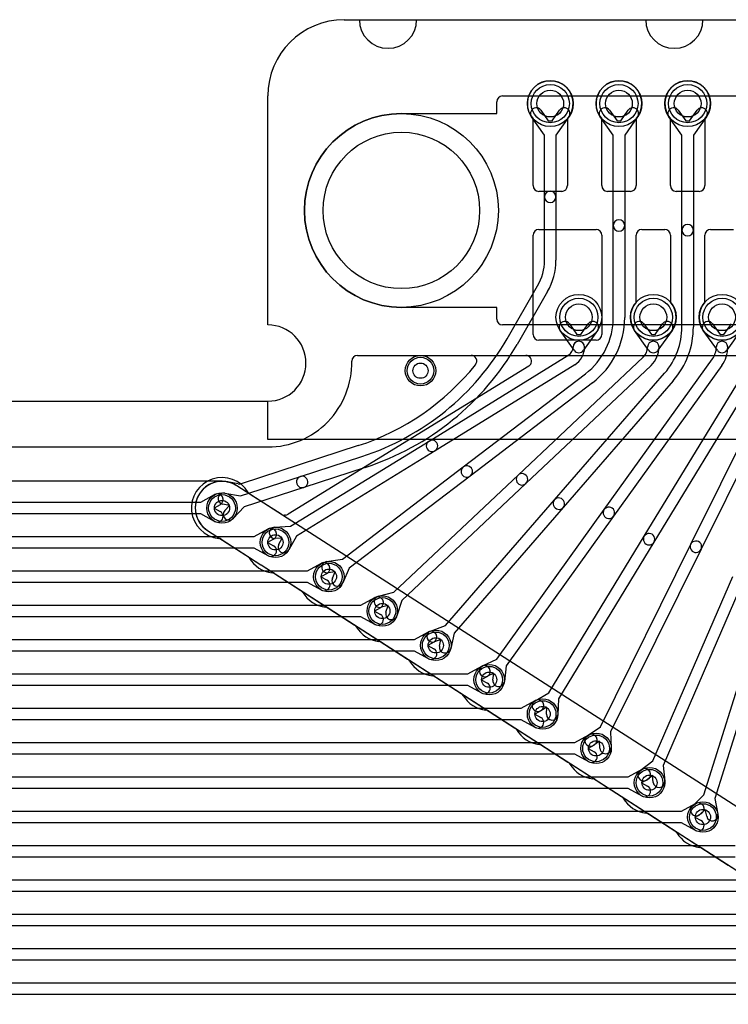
# Model space of a CAD drawing. Extents: x 0 to 47.5, y -0.5 to 20.
# Tile 5 of 8: x 23.8 to 33, y 7.1 to 20. Entities that reach past the tile are written whole.
import ezdxf

# ---------------------------------------------------------------- set-up
doc = ezdxf.new("R2010")
doc.units = 0
for name, color, linetype in [('Hole', 1, 'CONTINUOUS'), ('L1', 3, 'CONTINUOUS'), ('L2', 3, 'CONTINUOUS'), ('L3', 3, 'CONTINUOUS'), ('L4', 3, 'CONTINUOUS'), ('Outline', 7, 'CONTINUOUS'), ('PartsArea-A', 111, 'CONTINUOUS'), ('PartsArea-B', 111, 'CONTINUOUS'), ('Resist-A', 2, 'CONTINUOUS'), ('Resist-B', 2, 'CONTINUOUS')]:
    doc.layers.add(name, color=color, linetype=linetype)

msp = doc.modelspace()

# ---------------------------------------------------------------- linework, layer by layer
at = {"layer": 'Hole'}
for centre, radius in [((30.7, 18.9), 0.175), ((31.6, 18.9), 0.175), ((32.5, 18.9), 0.175), ((28.75, 17.5), 1.025), ((31.075, 16.1), 0.175), ((32.05, 16.1), 0.175), ((32.95, 16.1), 0.175), ((29, 15.4), 0.1), ((26.4, 13.6), 0.1), ((27.1, 13.15), 0.1), ((27.8, 12.7), 0.1), ((28.5, 12.25), 0.1), ((29.2, 11.8), 0.1), ((29.9, 11.35), 0.1), ((30.6, 10.9), 0.1), ((31.3, 10.45), 0.1), ((32, 10), 0.1), ((32.7, 9.55), 0.1)]:
    msp.add_circle(centre, radius, dxfattribs=at)
at = {"layer": 'L1'}
for p, q in [((30.475, 17.825), (30.475, 18.70157)), ((30.925, 18.70157), (30.925, 17.825)), ((31.375, 17.825), (31.375, 18.70157)), ((31.825, 18.70157), (31.825, 17.825)), ((32.275, 17.825), (32.275, 18.70157)), ((32.725, 18.70157), (32.725, 17.825)), ((30.85, 17.75), (30.55, 17.75)), ((31.75, 17.75), (31.45, 17.75)), ((32.65, 17.75), (32.35, 17.75)), ((30.475, 15.875), (30.475, 17.175)), ((30.55, 17.25), (31.3, 17.25)), ((31.375, 17.175), (31.375, 15.875)), ((31.825, 16.29843), (31.825, 17.175)), ((31.9, 17.25), (32.2, 17.25)), ((32.275, 17.175), (32.275, 16.29843)), ((32.725, 16.29843), (32.725, 17.175)), ((32.8, 17.25), (33.1, 17.25)), ((31.3, 15.8), (30.55, 15.8)), ((28.17473, 15.6), (45.82527, 15.6)), ((20, 14.4), (27, 14.4)), ((26.39993, 13.95009), (1.00001, 13.95003)), ((28.68366, 12.54806), (26.59636, 13.88991)), ((26.1208, 13.675), (26.30383, 13.77536)), ((1.2792, 13.675), (26.1208, 13.675)), ((26.37595, 13.64384), (26.296, 13.6)), ((26.296, 13.6), (26.37595, 13.55616)), ((26.1208, 13.525), (1.2792, 13.525)), ((26.30383, 13.42464), (26.1208, 13.525)), ((26.8208, 13.225), (27.00383, 13.32536)), ((1.9792, 13.225), (26.8208, 13.225)), ((27.07595, 13.19384), (26.996, 13.15)), ((26.8208, 13.075), (1.9792, 13.075)), ((27.00383, 12.97464), (26.8208, 13.075)), ((26.996, 13.15), (27.07595, 13.10616)), ((27.5208, 12.775), (27.70383, 12.87536)), ((2.6792, 12.775), (27.5208, 12.775)), ((27.77595, 12.74384), (27.696, 12.7)), ((27.696, 12.7), (27.77595, 12.65616)), ((27.5208, 12.625), (2.6792, 12.625)), ((27.70383, 12.52464), (27.5208, 12.625)), ((45.50046, 1.73727), (28.69418, 12.5413)), ((28.2208, 12.325), (28.40383, 12.42536)), ((3.3792, 12.325), (28.2208, 12.325)), ((28.47595, 12.29384), (28.396, 12.25)), ((28.2208, 12.175), (3.3792, 12.175)), ((28.40383, 12.07464), (28.2208, 12.175)), ((28.396, 12.25), (28.47595, 12.20616)), ((4.0792, 11.875), (28.9208, 11.875)), ((28.9208, 11.875), (29.10383, 11.97536)), ((29.17595, 11.84384), (29.096, 11.8)), ((29.096, 11.8), (29.17595, 11.75616)), ((28.9208, 11.725), (4.0792, 11.725)), ((29.10383, 11.62464), (28.9208, 11.725)), ((29.6208, 11.425), (29.80383, 11.52536)), ((4.7792, 11.425), (29.6208, 11.425)), ((29.87595, 11.39384), (29.796, 11.35)), ((29.6208, 11.275), (4.7792, 11.275)), ((29.80383, 11.17464), (29.6208, 11.275)), ((29.796, 11.35), (29.87595, 11.30616)), ((5.4792, 10.975), (30.3208, 10.975)), ((30.3208, 10.975), (30.50383, 11.07536)), ((30.57595, 10.94384), (30.496, 10.9)), ((30.496, 10.9), (30.57595, 10.85616)), ((30.3208, 10.825), (5.4792, 10.825)), ((30.50383, 10.72464), (30.3208, 10.825)), ((31.0208, 10.525), (31.20383, 10.62536)), ((6.1792, 10.525), (31.0208, 10.525)), ((31.27595, 10.49384), (31.196, 10.45)), ((31.0208, 10.375), (6.1792, 10.375)), ((31.20383, 10.27464), (31.0208, 10.375)), ((31.196, 10.45), (31.27595, 10.40616)), ((6.8792, 10.075), (31.7208, 10.075)), ((31.7208, 10.075), (31.90383, 10.17536)), ((31.97595, 10.04384), (31.896, 10)), ((31.896, 10), (31.97595, 9.95616)), ((31.7208, 9.925), (6.8792, 9.925)), ((31.90383, 9.82464), (31.7208, 9.925)), ((32.4208, 9.625), (32.60383, 9.72536)), ((7.5792, 9.625), (32.4208, 9.625)), ((32.67595, 9.59384), (32.596, 9.55)), ((32.596, 9.55), (32.67595, 9.50616)), ((32.4208, 9.475), (7.5792, 9.475)), ((32.60383, 9.37464), (32.4208, 9.475)), ((8.2792, 9.175), (33.1208, 9.175)), ((33.1208, 9.025), (8.2792, 9.025)), ((8.9792, 8.725), (33.8208, 8.725)), ((33.8208, 8.575), (8.9792, 8.575)), ((9.6792, 8.275), (34.5208, 8.275)), ((34.5208, 8.125), (9.6792, 8.125)), ((10.3792, 7.825), (35.2208, 7.825)), ((35.2208, 7.675), (10.3792, 7.675)), ((11.0792, 7.375), (35.9208, 7.375)), ((35.9208, 7.225), (11.0792, 7.225))]:
    msp.add_line(p, q, dxfattribs=at)
for centre, radius in [((30.7, 18.9), 0.3), ((31.6, 18.9), 0.3), ((32.5, 18.9), 0.3), ((31.075, 16.1), 0.3), ((32.05, 16.1), 0.3), ((32.95, 16.1), 0.3), ((29, 15.4), 0.2), ((26.4, 13.6), 0.2), ((27.1, 13.15), 0.2), ((27.8, 12.7), 0.2), ((28.5, 12.25), 0.2), ((29.2, 11.8), 0.2), ((29.9, 11.35), 0.2), ((30.6, 10.9), 0.2), ((31.3, 10.45), 0.2), ((32, 10), 0.2), ((32.7, 9.55), 0.2)]:
    msp.add_circle(centre, radius, dxfattribs=at)
for centre, radius, start, end in [((30.7, 18.9), 0.3, -41.409429, -138.590571), ((31.6, 18.9), 0.3, -41.409429, -138.590571), ((32.5, 18.9), 0.3, -41.409429, -138.590571), ((30.55, 17.825), 0.075, 180, -90), ((30.85, 17.825), 0.075, -90, 0), ((31.45, 17.825), 0.075, 180, -90), ((31.75, 17.825), 0.075, -90, 0), ((32.35, 17.825), 0.075, 180, -90), ((32.65, 17.825), 0.075, -90, 0), ((30.55, 17.175), 0.075, 90, 180), ((31.3, 17.175), 0.075, 0, 90), ((31.9, 17.175), 0.075, 90, 180), ((32.2, 17.175), 0.075, 0, 90), ((32.8, 17.175), 0.075, 90, 180), ((32.05, 16.1), 0.3, 138.590571, 41.409429), ((32.95, 16.1), 0.3, 138.590571, 41.409429), ((30.55, 15.875), 0.075, 180, -90), ((31.3, 15.875), 0.075, -90, 0), ((27, 15.5), 1.1, -90, 1.25853), ((28.17473, 15.525), 0.075, 90, 180), ((28.1747, 15.525), 0.07497, 180, -179.358057), ((26.39993, 14.02506), 0.07497, -90, -89.984715), ((26.40003, 13.60004), 0.35005, 56.443853, 90.013094), ((26.63582, 13.95365), 0.07497, -124.347149, -121.760718), ((26.33989, 13.7096), 0.075, -61.261501, 118.737236), ((26.33989, 13.4904), 0.075, -118.738499, 61.262764), ((27.03989, 13.2596), 0.075, -61.261501, 118.737236), ((27.03989, 13.0404), 0.075, -118.738499, 61.262764), ((27.73989, 12.8096), 0.075, -61.261501, 118.737236), ((27.73989, 12.5904), 0.075, -118.738499, 61.262764), ((28.72516, 12.6105), 0.07497, -123.609525, -121.273064), ((28.50003, 12.25001), 0.35005, 56.483799, 57.862236), ((28.73472, 12.60436), 0.07497, -123.520491, -122.736145), ((28.43989, 12.3596), 0.075, -61.261501, 118.737236), ((28.43989, 12.1404), 0.075, -118.738499, 61.262764), ((29.13989, 11.9096), 0.075, -61.261501, 118.737236), ((29.13989, 11.6904), 0.075, -118.738499, 61.262764), ((29.83989, 11.4596), 0.075, -61.261501, 118.737236), ((29.83989, 11.2404), 0.075, -118.738499, 61.262764), ((30.53989, 11.0096), 0.075, -61.261501, 118.737236), ((30.53989, 10.7904), 0.075, -118.738499, 61.262764), ((31.23989, 10.5596), 0.075, -61.261501, 118.737236), ((31.23989, 10.3404), 0.075, -118.738499, 61.262764), ((31.93989, 10.1096), 0.075, -61.261501, 118.737236), ((31.93989, 9.8904), 0.075, -118.738499, 61.262764), ((32.63989, 9.6596), 0.075, -61.261501, 118.737236), ((32.63989, 9.4404), 0.075, -118.738499, 61.262764)]:
    msp.add_arc(centre, radius, start, end, dxfattribs=at)
at = {"layer": 'L2'}
for p, q in [((30.95249, 16.01345), (31.0494, 15.87625)), ((31.1006, 15.87625), (31.19751, 16.01345)), ((31.92749, 16.01345), (32.0244, 15.87625)), ((32.0756, 15.87625), (32.17251, 16.01345)), ((32.82749, 16.01345), (32.9244, 15.87625)), ((32.9756, 15.87625), (33.07251, 16.01345)), ((31.01374, 15.66674), (30.82997, 15.92691)), ((31.0494, 15.87625), (31.1006, 15.87625)), ((31.32003, 15.92691), (31.13626, 15.66674)), ((31.98874, 15.66674), (31.80497, 15.92691)), ((32.0244, 15.87625), (32.0756, 15.87625)), ((32.29503, 15.92691), (32.11126, 15.66674)), ((32.88874, 15.66674), (32.70497, 15.92691)), ((32.9244, 15.87625), (32.9756, 15.87625)), ((33.19503, 15.92691), (33.01126, 15.66674)), ((32.71181, 9.83885), (34.55482, 15.72748)), ((34.69798, 15.68269), (32.85497, 9.79405)), ((28.17473, 15.6), (30.38148, 15.6)), ((29.11199, 14.4782), (30.942, 15.60613)), ((30.27807, 14.03102), (31.91852, 15.57905)), ((31.40779, 13.57966), (32.82493, 15.55436)), ((32.54107, 13.12548), (33.73398, 15.5347)), ((30.42014, 15.46073), (27.26869, 13.51832)), ((31.0207, 15.47843), (29.19069, 14.3505)), ((32.02146, 15.46995), (30.38101, 13.92192)), ((32.94679, 15.4669), (31.52965, 13.4922)), ((33.8684, 15.46814), (32.67549, 13.05892)), ((27.29833, 13.36034), (29.11199, 14.4782)), ((20, 14.4), (27, 14.4)), ((29.19069, 14.3505), (27.37703, 13.23264)), ((28.6516, 12.49618), (30.27807, 14.03102)), ((30.38101, 13.92192), (28.75454, 12.38708)), ((27.17337, 13.51896), (26.76987, 13.77838)), ((30.00186, 11.62057), (31.40779, 13.57966)), ((27.23261, 13.50724), (27.21874, 13.50653)), ((31.52965, 13.4922), (30.12372, 11.53311)), ((27.08984, 13.34974), (27.29833, 13.36034)), ((26.38995, 13.19033), (26.90865, 12.85688)), ((27.18854, 13.20457), (27.09746, 13.19994)), ((27.14347, 13.12529), (27.18854, 13.20457)), ((27.37703, 13.23264), (27.27387, 13.05117)), ((31.35668, 10.73349), (32.54107, 13.12548)), ((32.67549, 13.05892), (31.4911, 10.66693)), ((26.91337, 12.85384), (27.43178, 12.52058)), ((28.44957, 12.44354), (28.6516, 12.49618)), ((27.78916, 12.29083), (28.83178, 11.62058)), ((28.57563, 12.32137), (28.48739, 12.29838)), ((28.54757, 12.23461), (28.57563, 12.32137)), ((28.75454, 12.38708), (28.69029, 12.18845)), ((29.81359, 11.53037), (30.00186, 11.62057)), ((30.12372, 11.53311), (30.09854, 11.32588)), ((29.18916, 11.39083), (30.23227, 10.72026)), ((29.96064, 11.43449), (29.87841, 11.39509)), ((29.94964, 11.34398), (29.96064, 11.43449)), ((31.18552, 10.614), (31.35668, 10.73349)), ((31.4911, 10.66693), (31.49982, 10.45836)), ((30.58916, 10.49083), (31.63227, 9.82026)), ((31.34615, 10.5432), (31.27138, 10.491)), ((31.34996, 10.4521), (31.34615, 10.5432)), ((32.56137, 9.69416), (32.71181, 9.83885)), ((32.85497, 9.79405), (32.89608, 9.58939)), ((31.98916, 9.59083), (33.03227, 8.92026)), ((32.73107, 9.64924), (32.66535, 9.58604)), ((32.74902, 9.55985), (32.73107, 9.64924))]:
    msp.add_line(p, q, dxfattribs=at)
for centre, radius in [((31.075, 16.1), 0.3), ((32.05, 16.1), 0.3), ((32.95, 16.1), 0.3), ((29, 15.4), 0.2), ((27.1, 13.15), 0.2), ((28.5, 12.25), 0.2), ((29.9, 11.35), 0.2), ((31.3, 10.45), 0.2), ((32.7, 9.55), 0.2)]:
    msp.add_circle(centre, radius, dxfattribs=at)
for centre, radius, start, end in [((30.89123, 15.97018), 0.075, 35.234848, -144.764686), ((31.25877, 15.97018), 0.075, -35.234848, 144.764686), ((31.86623, 15.97018), 0.075, 35.234848, -144.764686), ((32.23377, 15.97018), 0.075, -35.234848, 144.764686), ((32.76623, 15.97018), 0.075, 35.234848, -144.764686), ((31.075, 15.71001), 0.075, 0, 180), ((32.05, 15.71001), 0.075, 0, 180), ((32.95, 15.71001), 0.075, 0, 180), ((30.87797, 15.71001), 0.12203, -58.350972, 0), ((31.075, 15.71001), 0.075, -144.765152, -35.234848), ((30.87797, 15.71001), 0.27203, -58.353173, 0), ((31.79494, 15.71001), 0.18006, -46.660739, 0), ((32.05, 15.71001), 0.075, -144.765152, -35.234848), ((31.79494, 15.71001), 0.33006, -46.662238, 0), ((32.60804, 15.71001), 0.26696, -35.66492, 0), ((32.95, 15.71001), 0.075, -144.765152, -35.234848), ((32.60804, 15.71001), 0.41696, -35.66579, 0), ((27, 15.5), 1.1, -90, 1.258009), ((28.17473, 15.525), 0.075, 90, 180), ((28.1747, 15.525), 0.07497, 180, -179.350416), ((30.38148, 15.52503), 0.07497, 75.96561, 90), ((30.38147, 15.52499), 0.07501, -33.692186, 75.965609), ((30.3815, 15.52497), 0.07497, -58.973327, -33.692187), ((29.15134, 14.41435), 0.075, 121.645037, -58.35232), ((29.15134, 14.41435), 0.075, -58.354963, 121.647738), ((26.39997, 13.6), 0.40004, 30.897191, -96.209546), ((30.32954, 13.97647), 0.075, 133.335961, -46.660288), ((30.32954, 13.97647), 0.075, -46.664039, 133.339762), ((26.80822, 13.8428), 0.07497, -150.090166, -120.765847), ((31.46872, 13.53593), 0.075, 144.332662, -35.665047), ((31.46872, 13.53593), 0.075, -35.667338, 144.335106), ((27.21485, 13.58141), 0.07497, -123.592565, -116.558216), ((27.21488, 13.58145), 0.07502, -116.565051, -90), ((27.21488, 13.5814), 0.07497, -90, -89.984715), ((27.21491, 13.5814), 0.07497, -90.007642, -87.071568), ((27.22935, 13.58214), 0.07497, -87.507791, -58.34944), ((27.09365, 13.27484), 0.075, 92.912002, -87.088396), ((26.34862, 13.12778), 0.07497, 56.54521, 83.812574), ((32.60828, 13.0922), 0.075, -26.342976, 153.65778), ((27.20867, 13.08823), 0.075, 150.385887, -29.615824), ((32.60828, 13.0922), 0.075, 153.657024, -26.342021), ((26.86861, 12.7935), 0.07497, 56.307813, 57.717554), ((27.09999, 13.15001), 0.35005, -122.832491, -122.427506), ((26.87208, 12.79126), 0.07497, 56.583353, 57.573356), ((27.39174, 12.4572), 0.07497, 29.759101, 57.717554), ((27.80001, 12.70001), 0.40006, -149.074805, -96.284046), ((28.46848, 12.37096), 0.075, 104.603198, -75.396255), ((27.74862, 12.22777), 0.07497, 57.263855, 84.181417), ((28.61893, 12.21153), 0.075, 162.077211, -17.923911), ((28.79174, 11.5572), 0.07497, 29.759101, 57.717554), ((29.20001, 11.80001), 0.40006, -149.074805, -96.284046), ((29.846, 11.46273), 0.075, 115.601613, -64.400504), ((29.14862, 11.32777), 0.07497, 57.263855, 84.181417), ((30.02409, 11.33493), 0.075, 173.069238, -6.928617), ((30.19173, 10.65719), 0.07498, 30.734423, 57.267988), ((30.60001, 10.9), 0.40005, -149.25829, -96.282779), ((31.22845, 10.5525), 0.075, 124.91692, -55.08087), ((30.54862, 10.42777), 0.07497, 57.263855, 84.173813), ((31.42489, 10.45523), 0.075, -177.608013, 2.393478), ((31.59173, 9.75719), 0.07498, 30.734423, 57.267988), ((32.00001, 10), 0.40005, -149.25829, -96.282779), ((32.61336, 9.6401), 0.075, 133.88178, -46.116195), ((31.94862, 9.52777), 0.07497, 57.263855, 84.173813), ((32.82255, 9.57462), 0.075, -168.642124, 11.356759)]:
    msp.add_arc(centre, radius, start, end, dxfattribs=at)
at = {"layer": 'L3'}
for p, q in [((30.625, 18.48619), (30.45497, 18.72691)), ((30.57749, 18.81345), (30.6744, 18.67625)), ((30.7256, 18.67625), (30.82251, 18.81345)), ((30.94503, 18.72691), (30.775, 18.48619)), ((31.525, 18.48619), (31.35497, 18.72691)), ((31.47749, 18.81345), (31.5744, 18.67625)), ((31.6256, 18.67625), (31.72251, 18.81345)), ((31.84503, 18.72691), (31.675, 18.48619)), ((32.425, 18.48619), (32.25497, 18.72691)), ((32.37749, 18.81345), (32.4744, 18.67625)), ((32.5256, 18.67625), (32.62251, 18.81345)), ((32.74503, 18.72691), (32.575, 18.48619)), ((30.6744, 18.67625), (30.7256, 18.67625)), ((31.5744, 18.67625), (31.6256, 18.67625)), ((32.4744, 18.67625), (32.5256, 18.67625)), ((30.625, 17.67821), (30.625, 18.48619)), ((30.775, 18.48619), (30.775, 17.67821)), ((31.525, 17.30239), (31.525, 18.48619)), ((31.675, 18.48619), (31.675, 17.30239)), ((32.425, 17.2418), (32.425, 18.48619)), ((32.575, 18.48619), (32.575, 17.2418)), ((30.625, 16.84641), (30.625, 17.67821)), ((30.775, 17.67821), (30.775, 16.84641)), ((31.525, 16.09478), (31.525, 17.30239)), ((31.675, 17.30239), (31.675, 16.09478)), ((32.425, 15.9736), (32.425, 17.2418)), ((32.575, 17.2418), (32.575, 15.9736)), ((30.13565, 15.81891), (30.53506, 16.51072)), ((30.66496, 16.43572), (30.26556, 15.74391)), ((28.17473, 15.6), (29.66233, 15.6)), ((29.56117, 14.1384), (31.16117, 15.35945)), ((30.75612, 13.70629), (32.19841, 15.36709)), ((31.25217, 15.24021), (29.65217, 14.01916)), ((32.31166, 15.26874), (30.86938, 13.60793)), ((31.93063, 13.23027), (33.19013, 15.29947)), ((33.31826, 15.22148), (32.05875, 13.15227)), ((20, 14.4), (27, 14.4)), ((28.18336, 14.41729), (26.65066, 13.91827)), ((27.4269, 14.01322), (28.22981, 14.27462)), ((28.27625, 14.13199), (27.47334, 13.87058)), ((27.97645, 12.929), (29.56117, 14.1384)), ((26.61292, 13.91601), (26.47145, 13.94275)), ((26.64227, 13.75776), (27.4269, 14.01322)), ((29.65217, 14.01916), (28.06745, 12.80976)), ((27.47334, 13.87058), (26.68871, 13.61512)), ((26.43715, 13.79653), (26.64227, 13.75776)), ((29.32643, 12.05997), (30.75612, 13.70629)), ((26.49888, 13.6322), (26.40929, 13.64913)), ((26.43643, 13.56576), (26.49888, 13.6322)), ((26.68871, 13.61512), (26.54573, 13.46302)), ((30.86938, 13.60793), (29.4397, 11.96162)), ((26.21127, 13.30519), (26.73227, 12.97026)), ((30.68111, 11.17749), (31.93063, 13.23027)), ((32.05875, 13.15227), (30.80923, 11.09949)), ((27.77005, 12.89774), (27.97645, 12.929)), ((28.06745, 12.80976), (27.98283, 12.61893)), ((27.08916, 12.74083), (28.13227, 12.07026)), ((27.88268, 12.7631), (27.79251, 12.74944)), ((27.84571, 12.67973), (27.88268, 12.7631)), ((32.04235, 10.28598), (33.09162, 12.70387)), ((33.22922, 12.64415), (32.17995, 10.22626)), ((29.13065, 11.98758), (29.32643, 12.05997)), ((29.26818, 11.87852), (29.18267, 11.8469)), ((29.24886, 11.78941), (29.26818, 11.87852)), ((29.4397, 11.96162), (29.39546, 11.75763)), ((28.48916, 11.84083), (29.53227, 11.17026)), ((30.50021, 11.07333), (30.68111, 11.17749)), ((30.80923, 11.09949), (30.79979, 10.89096)), ((30.65407, 10.98883), (30.57505, 10.94333)), ((30.64995, 10.89774), (30.65407, 10.98883)), ((29.88916, 10.94083), (30.93227, 10.27026)), ((31.87742, 10.15803), (32.04235, 10.28598)), ((32.17995, 10.22626), (32.19915, 10.01841)), ((32.0414, 10.0954), (31.96936, 10.03951)), ((32.04979, 10.00461), (32.0414, 10.0954)), ((31.28916, 10.04083), (32.33227, 9.37026)), ((32.68916, 9.14083), (33.73227, 8.47026))]:
    msp.add_line(p, q, dxfattribs=at)
for centre, radius in [((30.7, 18.9), 0.3), ((31.6, 18.9), 0.3), ((32.5, 18.9), 0.3), ((29, 15.4), 0.2), ((26.4, 13.6), 0.2), ((27.8, 12.7), 0.2), ((29.2, 11.8), 0.2), ((30.6, 10.9), 0.2), ((32, 10), 0.2)]:
    msp.add_circle(centre, radius, dxfattribs=at)
for centre, radius, start, end in [((30.51623, 18.77018), 0.075, 35.234848, -144.764686), ((30.88377, 18.77018), 0.075, -35.234848, 144.764686), ((31.41623, 18.77018), 0.075, 35.234848, -144.764686), ((31.78377, 18.77018), 0.075, -35.234848, 144.764686), ((32.31623, 18.77018), 0.075, 35.234848, -144.764686), ((32.68377, 18.77018), 0.075, -35.234848, 144.764686), ((30.7, 17.67821), 0.075, 0, 180), ((30.7, 17.67821), 0.075, 180, 0), ((31.6, 17.30239), 0.075, 0, 180), ((31.6, 17.30239), 0.075, 180, 0), ((32.5, 17.2418), 0.075, 0, 180), ((32.5, 17.2418), 0.075, 180, 0), ((29.9536, 16.84641), 0.6714, -29.999004, 0), ((29.9536, 16.84641), 0.8214, -29.999161, 0), ((30.6, 16.09478), 0.925, -52.650793, 0), ((30.6, 16.09478), 1.075, -52.650729, 0), ((31.5, 15.9736), 0.925, -40.971552, 0), ((31.5, 15.9736), 1.075, -40.97163, 0), ((27.16949, 17.53136), 3.425, -71.965888, -29.999083), ((27.16949, 17.53136), 3.575, -71.965892, -29.999072), ((27, 15.5), 1.1, -90, 1.25853), ((28.17473, 15.525), 0.075, 90, 180), ((28.1747, 15.525), 0.07497, 180, -179.358057), ((29.66233, 15.525), 0.075, -38.835196, 90), ((27.16949, 17.53136), 3.27496, -71.965935, -38.828964), ((29.60667, 14.07878), 0.075, 127.349669, -52.650711), ((29.60667, 14.07878), 0.075, -52.650331, 127.34946), ((26.39997, 13.60005), 0.35007, 78.685895, -122.726769), ((26.48483, 14.01652), 0.07497, -102.464147, -100.280239), ((27.45012, 13.9419), 0.075, 108.033948, -71.965879), ((27.45012, 13.9419), 0.075, -71.966052, 108.034309), ((26.62745, 13.98956), 0.07497, -101.175042, -71.966221), ((26.42322, 13.72283), 0.075, 79.296817, -100.703645), ((30.81275, 13.65711), 0.075, 139.027505, -40.97169), ((30.81275, 13.65711), 0.075, -40.972495, 139.028324), ((26.49108, 13.51439), 0.075, 136.772026, -43.229629), ((26.17073, 13.24213), 0.07497, 57.263855, 57.772648), ((31.99469, 13.19127), 0.075, 148.666767, -31.328631), ((31.99469, 13.19127), 0.075, -31.333233, 148.671236), ((26.69173, 12.90719), 0.07498, 30.734423, 57.267988), ((27.10001, 13.15), 0.40005, -149.25829, -96.282779), ((27.78128, 12.82359), 0.075, 98.611986, -81.387213), ((27.04862, 12.67777), 0.07497, 57.263855, 84.173813), ((27.91427, 12.64933), 0.075, 156.087155, -23.913748), ((28.09173, 12.0072), 0.07497, 30.738328, 57.263855), ((28.09208, 12.00663), 0.07497, 30.022632, 31.249499), ((28.50001, 12.25), 0.40005, -149.030349, -96.282779), ((29.15666, 11.91724), 0.075, 110.293153, -69.707242), ((28.44862, 11.77777), 0.07497, 57.263855, 84.173813), ((29.32216, 11.77352), 0.075, 167.768656, -12.235194), ((29.49173, 11.1072), 0.07497, 30.738328, 57.263855), ((29.49208, 11.10663), 0.07497, 30.022632, 31.249499), ((29.90001, 11.35), 0.40005, -149.030349, -96.282779), ((30.53763, 11.00833), 0.075, 119.928703, -60.066508), ((29.84862, 10.87777), 0.07497, 57.263855, 84.173813), ((30.72487, 10.89435), 0.075, 177.409233, -2.592177), ((30.89173, 10.2072), 0.07497, 30.738328, 57.263855), ((30.89208, 10.20663), 0.07497, 30.022632, 31.249499), ((31.30001, 10.45), 0.40005, -149.030349, -96.282779), ((31.92339, 10.09877), 0.075, 127.801951, -52.195559), ((31.24862, 9.97777), 0.07497, 57.263855, 84.173813), ((32.12447, 10.01151), 0.075, -174.721189, 5.27817), ((32.29173, 9.3072), 0.07497, 30.738328, 57.263855), ((32.29208, 9.30663), 0.07497, 30.022632, 31.249499), ((32.70001, 9.55), 0.40005, -149.030349, -96.282779), ((32.64862, 9.07777), 0.07497, 57.263855, 84.173813)]:
    msp.add_arc(centre, radius, start, end, dxfattribs=at)
at = {"layer": 'L4'}
for p, q in [((30.475, 17.825), (30.475, 18.70157)), ((30.925, 18.70157), (30.925, 17.825)), ((31.375, 17.825), (31.375, 18.70157)), ((31.825, 18.70157), (31.825, 17.825)), ((32.275, 17.825), (32.275, 18.70157)), ((32.725, 18.70157), (32.725, 17.825)), ((30.85, 17.75), (30.55, 17.75)), ((31.75, 17.75), (31.45, 17.75)), ((32.65, 17.75), (32.35, 17.75)), ((30.475, 15.875), (30.475, 17.175)), ((30.55, 17.25), (31.3, 17.25)), ((31.375, 17.175), (31.375, 15.875)), ((31.825, 16.29843), (31.825, 17.175)), ((31.9, 17.25), (32.2, 17.25)), ((32.275, 17.175), (32.275, 16.29843)), ((32.725, 16.29843), (32.725, 17.175)), ((32.8, 17.25), (33.1, 17.25)), ((31.3, 15.8), (30.55, 15.8)), ((28.17473, 15.6), (45.82527, 15.6)), ((20, 14.4), (27, 14.4)), ((28.68366, 12.54806), (26.59636, 13.88991)), ((26.21071, 13.30555), (26.90865, 12.85688)), ((26.91337, 12.85384), (44.59266, 1.48858)), ((44.95608, 2.08723), (28.69418, 12.5413))]:
    msp.add_line(p, q, dxfattribs=at)
for centre, radius in [((30.7, 18.9), 0.3), ((31.6, 18.9), 0.3), ((32.5, 18.9), 0.3), ((31.075, 16.1), 0.3), ((32.05, 16.1), 0.3), ((32.95, 16.1), 0.3), ((29, 15.4), 0.2), ((26.4, 13.6), 0.2), ((27.1, 13.15), 0.2), ((27.8, 12.7), 0.2), ((28.5, 12.25), 0.2), ((29.2, 11.8), 0.2), ((29.9, 11.35), 0.2), ((30.6, 10.9), 0.2), ((31.3, 10.45), 0.2), ((32, 10), 0.2), ((32.7, 9.55), 0.2)]:
    msp.add_circle(centre, radius, dxfattribs=at)
for centre, radius, start, end in [((30.7, 18.9), 0.3, -41.409429, -138.590571), ((31.6, 18.9), 0.3, -41.409429, -138.590571), ((32.5, 18.9), 0.3, -41.409429, -138.590571), ((30.55, 17.825), 0.075, 180, -90), ((30.85, 17.825), 0.075, -90, 0), ((31.45, 17.825), 0.075, 180, -90), ((31.75, 17.825), 0.075, -90, 0), ((32.35, 17.825), 0.075, 180, -90), ((32.65, 17.825), 0.075, -90, 0), ((30.55, 17.175), 0.075, 90, 180), ((31.3, 17.175), 0.075, 0, 90), ((31.9, 17.175), 0.075, 90, 180), ((32.2, 17.175), 0.075, 0, 90), ((32.8, 17.175), 0.075, 90, 180), ((32.05, 16.1), 0.3, 138.590571, 41.409429), ((32.95, 16.1), 0.3, 138.590571, 41.409429), ((30.55, 15.875), 0.075, 180, -90), ((31.3, 15.875), 0.075, -90, 0), ((27, 15.5), 1.1, -90, 1.25853), ((28.17473, 15.525), 0.075, 90, 180), ((28.1747, 15.525), 0.07497, 180, -179.358057), ((26.4, 13.60004), 0.35006, 56.42569, 135.005787), ((26.39999, 13.60002), 0.35006, 135.002315, -122.732178), ((26.63582, 13.95365), 0.07497, -124.281424, -121.760718), ((26.86861, 12.7935), 0.07497, 56.307813, 57.717554), ((27.09999, 13.15001), 0.35005, -122.832491, -122.427506), ((26.87208, 12.79126), 0.07497, 56.583353, 57.573356), ((28.72516, 12.6105), 0.07497, -123.609525, -121.273064), ((28.50003, 12.25001), 0.35005, 56.483799, 57.862236), ((28.73472, 12.60436), 0.07497, -123.520491, -122.736145)]:
    msp.add_arc(centre, radius, start, end, dxfattribs=at)
at = {"layer": 'Outline'}
for p, q in [((28, 20), (28.2, 20)), ((28.95, 20), (31.95, 20)), ((32.7, 20), (41.3, 20)), ((27, 16), (27, 19)), ((20, 15), (27, 15))]:
    msp.add_line(p, q, dxfattribs=at)
for centre, radius, start, end in [((28, 19), 1, 90, 180), ((28.575, 20), 0.375, 180, 0), ((32.325, 20), 0.375, 180, 0), ((27, 15.5), 0.5, -90, 90)]:
    msp.add_arc(centre, radius, start, end, dxfattribs=at)
at = {"layer": 'PartsArea-A'}
for p, q in [((28, 20), (46, 20)), ((27, 16), (27, 19)), ((27, 14.5), (27, 15)), ((47, 14.5), (27, 14.5))]:
    msp.add_line(p, q, dxfattribs=at)
for centre, radius, start, end in [((28, 19), 1, 90, 180), ((27, 15.5), 0.5, -90, 90)]:
    msp.add_arc(centre, radius, start, end, dxfattribs=at)
at = {"layer": 'PartsArea-B'}
for p, q in [((28, 20), (46, 20)), ((27, 16), (27, 19)), ((27, 14.5), (27, 15)), ((47, 14.5), (27, 14.5))]:
    msp.add_line(p, q, dxfattribs=at)
for centre, radius, start, end in [((28, 19), 1, 90, 180), ((27, 15.5), 0.5, -90, 90)]:
    msp.add_arc(centre, radius, start, end, dxfattribs=at)
at = {"layer": 'Resist-A'}
for p, q in [((30.075, 19), (43.925, 19)), ((30, 18.77), (30, 18.925)), ((28.75, 18.77), (30, 18.77)), ((30, 16.23), (28.75, 16.23)), ((30, 16.075), (30, 16.23)), ((43.925, 16), (30.075, 16))]:
    msp.add_line(p, q, dxfattribs=at)
for centre, radius in [((30.7, 18.9), 0.25), ((31.6, 18.9), 0.25), ((32.5, 18.9), 0.25), ((28.75, 17.5), 1.27), ((31.075, 16.1), 0.25), ((32.05, 16.1), 0.25), ((32.95, 16.1), 0.25), ((29, 15.4), 0.175), ((26.4, 13.6), 0.175), ((27.1, 13.15), 0.175), ((27.8, 12.7), 0.175), ((28.5, 12.25), 0.175), ((29.2, 11.8), 0.175), ((29.9, 11.35), 0.175), ((30.6, 10.9), 0.175), ((31.3, 10.45), 0.175), ((32, 10), 0.175), ((32.7, 9.55), 0.175)]:
    msp.add_circle(centre, radius, dxfattribs=at)
for centre, radius, start, end in [((30.075, 18.925), 0.075, 90, 180), ((28.75, 17.5), 1.27, 90, -90), ((30.075, 16.075), 0.075, 180, -90)]:
    msp.add_arc(centre, radius, start, end, dxfattribs=at)
at = {"layer": 'Resist-B'}
for p, q in [((30.075, 19), (43.925, 19)), ((30, 18.77), (30, 18.925)), ((28.75, 18.77), (30, 18.77)), ((30, 16.23), (28.75, 16.23)), ((30, 16.075), (30, 16.23)), ((43.925, 16), (30.075, 16))]:
    msp.add_line(p, q, dxfattribs=at)
for centre, radius in [((30.7, 18.9), 0.25), ((31.6, 18.9), 0.25), ((32.5, 18.9), 0.25), ((28.75, 17.5), 1.27), ((31.075, 16.1), 0.25), ((32.05, 16.1), 0.25), ((32.95, 16.1), 0.25), ((29, 15.4), 0.175), ((26.4, 13.6), 0.175), ((27.1, 13.15), 0.175), ((27.8, 12.7), 0.175), ((28.5, 12.25), 0.175), ((29.2, 11.8), 0.175), ((29.9, 11.35), 0.175), ((30.6, 10.9), 0.175), ((31.3, 10.45), 0.175), ((32, 10), 0.175), ((32.7, 9.55), 0.175)]:
    msp.add_circle(centre, radius, dxfattribs=at)
for centre, radius, start, end in [((30.075, 18.925), 0.075, 90, 180), ((28.75, 17.5), 1.27, 90, -90), ((30.075, 16.075), 0.075, 180, -90)]:
    msp.add_arc(centre, radius, start, end, dxfattribs=at)

doc.saveas('drawing.dxf')
